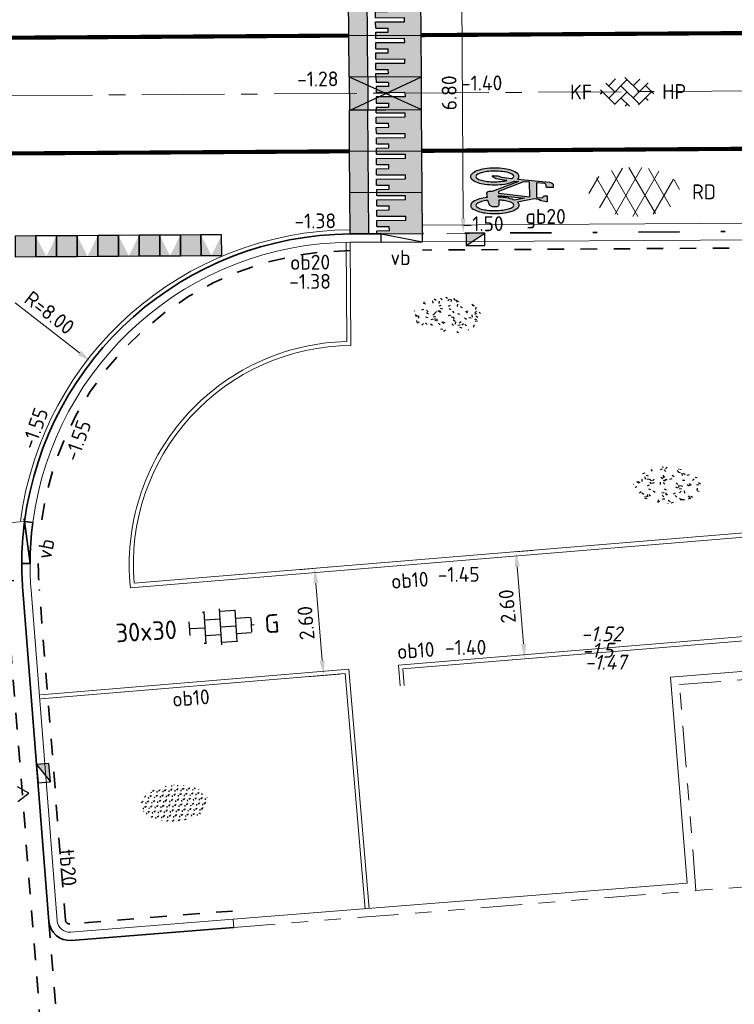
# Model space of a CAD drawing. Header units: metres. Extents: x 97990 to 98409, y 436026 to 436301.
# Tile 35 of 55: x 98202 to 98219, y 436256 to 436280. Entities that reach past the tile are written whole.
import ezdxf
from ezdxf.enums import TextEntityAlignment as Align

# ---------------------------------------------------------------- set-up
doc = ezdxf.new("R2010")
doc.units = ezdxf.units.M
for name, pattern in [('AM-AS-SO', [16, 10, -2, 2, -2]), ('VH-GELEIDEBAND-SO', [6, 2, -2, 0, -2]), ('VH-TROTTOIRBAND-SO', [15, 5, -2, 2, -2, 2, -2]), ('VW-11_STREEP', [2, 1, -1]), ('ZZ-HIDDEN-SO', [4, 2, -2])]:
    doc.linetypes.add(name, pattern=pattern)
for name, color, linetype, lineweight in [('B-WE-VH-GESLOTENVERHARDING_ASFALT-S-200', 10, 'Continuous', 18), ('B-WE-VH-KANTOPSLUITING_ACHTERKANTBAND-G', 252, 'Continuous', 18), ('B-WE-VH-KANTOPSLUITING_TROTTOIRBAND_180X200-G', 252, 'VH-TROTTOIRBAND-SO', 18), ('B-WE-VH-MATERIAALGRENS-G', 252, 'ZZ-HIDDEN-SO', 18), ('B-WE-VH-NAP-T18-200', 252, 'Continuous', 18), ('N-WE-AM-AS_WEG-G', 10, 'AM-AS-SO', 18), ('N-WE-GR-BEPLANTING-S-250', 90, 'Continuous', 25), ('N-WE-GR-GRAS-S-200', 60, 'Continuous', 25), ('N-WE-RI-HWA_KOLK-S-200', 150, 'Continuous', 25), ('N-WE-VH-DREMPEL_PREFAB_ELEMENT-S', 30, 'Continuous', 25), ('N-WE-VH-FUNDERING_ZANDCEMENTSTABILISATIE-G', 7, 'ZZ-HIDDEN-SO', 35), ('N-WE-VH-KANTOPSLUITING-T18-200', 1, 'Continuous', 18), ('N-WE-VH-KANTOPSLUITING_ACHTERKANTBAND-G', 1, 'Continuous', 18), ('N-WE-VH-KANTOPSLUITING_ELEMENT_VERLOOPBAND-G', 40, 'Continuous', 35), ('N-WE-VH-KANTOPSLUITING_GELEIDEBAND-G', 20, 'VH-GELEIDEBAND-SO', 35), ('N-WE-VH-KANTOPSLUITING_OPSLUITBAND-G', 150, 'Continuous', 35), ('N-WE-VH-KANTOPSLUITING_OPSLUITBAND_100X200-G', 1, 'Continuous', 18), ('N-WE-VH-KANTOPSLUITING_TROTTOIRBAND_180X200-G', 2, 'Continuous', 35), ('N-WE-VH-KANTVERHARDING_ROLLAAG-G', 60, 'Continuous', 18), ('N-WE-VH-KANTVERHARDING_STREKLAAG-G', 60, 'Continuous', 18), ('N-WE-VH-M-200', 7, 'Continuous', 18), ('N-WE-VH-MATERIAALGRENS-G', 7, 'ZZ-HIDDEN-SO', 35), ('N-WE-VH-NAP-T18-200', 4, 'Continuous', 18), ('N-WE-VH-OPENVERHARDING_BETONSTRAATSTEEN-S-200', 90, 'Continuous', 25), ('N-WE-VH-OPENVERHARDING_TEGEL-S-250', 90, 'Continuous', 25), ('N-WE-VH-VERKEERSTEGEL-S', 7, 'Continuous', 25), ('N-WE-VW-MARKERING_LANGS_STREEP_11_010-G', 7, 'VW-11_STREEP', 13), ('N-WE-VW-MARKERING_SYMBOOL-S', 7, 'Continuous', 25), ('R-WE-VH-KANTOPSLUITING_ELEMENT_VERLOOPBAND-S', 40, 'Continuous', 25)]:
    doc.layers.add(name, color=color, linetype=linetype, lineweight=lineweight)
doc.styles.add('NLCS-ISO', font='NLCS-ISO.ttf')
doc.styles.add('NLCS-ISO-M200-T18', font='NLCS-ISO.ttf', dxfattribs={"height": 0.36})
doc.styles.add('NLCS-ISO-M200-T18_CURSIEF', font='NLCS-ISO.ttf', dxfattribs={"oblique": 15, "height": 0.36})
doc.dimstyles.new('NLCS-M200-T18-PIJL_L2_H0', dxfattribs={"dimscale": 0.2, "dimtxt": 2.5, "dimasz": 1.8, "dimexe": 2, "dimexo": 2, "dimgap": 0.7, "dimtad": 1, "dimzin": 0, "dimdsep": 46, "dimtxsty": 'NLCS-ISO-M200-T18', "dimcen": 0, "dimdle": 2, "dimclrd": 256, "dimclre": 256, "dimclrt": 1, "dimadec": 0, "dimazin": 0, "dimtfac": 1, "dimtdec": 3, "dimtofl": 0, "dimtmove": 0, "dimatfit": 3, "dimfxl": 2, "dimfxlon": 1, "dimtfillclr": 256, "dimtolj": 1, "dimtzin": 0, "dimlwd": -1, "dimlwe": -1, "dimarcsym": 0})

# ---------------------------------------------------------------- blocks, each defined once
blk = doc.blocks.new('SVH-DREMPEL_PREFAB_1750X1000')
h = blk.add_hatch(color=254)
h.dxf.hatch_style = 1
h.paths.add_polyline_path([(1, 1.75), (0, 1.75), (0, 1.300000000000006), (1, 1.300000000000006)])
h.paths.add_polyline_path([(0.8250000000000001, 1.100000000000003), (0.675, 1.100000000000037), (0.675, 0.7999999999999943), (0.5750000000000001, 0.7999999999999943), (0.5750000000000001, 1.100000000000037), (0.425, 1.100000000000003), (0.425, 0.4000000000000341), (0.325, 0.4000000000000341), (0.325, 1.100000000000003), (0.175, 1.100000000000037), (0.175, 0.7999999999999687), (0.07499999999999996, 0.7999999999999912), (0.07500000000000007, 1.10000000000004), (0, 1.100000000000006), (0, 0), (1, -2.220446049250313e-16), (1, 1.100000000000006), (0.925, 1.100000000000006), (0.925, 0.4000000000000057), (0.8250000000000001, 0.4000000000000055)])
for p, q in [((0, 1.75), (0, 0)), ((0, 1.75), (1, 1.75)), ((1, 1.75), (1, 0)), ((0, 1.300000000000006), (1, 1.300000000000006)), ((0, 1.100000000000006), (0.075, 1.10000000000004)), ((0.075, 1.10000000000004), (0.075, 0.7999999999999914)), ((0.175, 1.100000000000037), (0.325, 1.100000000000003)), ((0.175, 1.100000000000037), (0.175, 0.7999999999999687)), ((0.325, 1.100000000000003), (0.325, 0.4000000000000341)), ((0.425, 1.100000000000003), (0.5750000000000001, 1.100000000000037)), ((0.425, 1.100000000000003), (0.425, 0.4000000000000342)), ((0.5750000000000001, 1.100000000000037), (0.5750000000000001, 0.7999999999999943)), ((0.675, 1.100000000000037), (0.8250000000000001, 1.100000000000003)), ((0.675, 1.100000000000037), (0.675, 0.7999999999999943)), ((0.8250000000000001, 1.100000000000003), (0.8250000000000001, 0.4000000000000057)), ((0.925, 1.100000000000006), (1, 1.100000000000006)), ((0.925, 1.100000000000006), (0.925, 0.4000000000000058)), ((0.075, 0.7999999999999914), (0.175, 0.7999999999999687)), ((0.5750000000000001, 0.7999999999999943), (0.675, 0.7999999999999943)), ((0.325, 0.4000000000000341), (0.425, 0.4000000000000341)), ((0.8250000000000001, 0.4000000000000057), (0.925, 0.4000000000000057)), ((0, 0), (1, 0))]:
    blk.add_line(p, q)
blk = doc.blocks.new('SVW-MARKERING_SYMBOOL_FIETS_2.0')
h = blk.add_hatch(color=256)
h.paths.add_polyline_path([(-0.0893796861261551, 1.999999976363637), (-0.1260769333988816, 1.999999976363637), (-0.1260769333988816, 2), (-0.1627741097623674, 2, 0.2360683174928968), (-0.1994714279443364, 1.963302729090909), (-0.2178200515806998, 1.90825685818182), (-0.2942099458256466, 1.135263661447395, 0.006813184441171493), (-0.3019926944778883, 1.144906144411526, 0.2231196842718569), (-0.3646090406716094, 1.174311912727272, 0.2231196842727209), (-0.4272253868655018, 1.144906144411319, 0.09064812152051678), (-0.5073278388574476, 1.002337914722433, 0.04745077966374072), (-0.5494175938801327, 0.8275192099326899, 0.03537354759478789), (-0.5664439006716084, 0.5871559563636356, 0.03537354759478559), (-0.5494175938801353, 0.346792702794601, 0.04745077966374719), (-0.5073278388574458, 0.1719739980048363, 0.09064812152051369), (-0.4272253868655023, 0.02940576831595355, 0.2231196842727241), (-0.3646090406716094, 0, 0.223119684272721), (-0.3019926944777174, 0.02940576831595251, 0.0906481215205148), (-0.2218902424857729, 0.1719739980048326, 0.04745077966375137), (-0.1798004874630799, 0.3467927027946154, 0.03537354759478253), (-0.1627741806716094, 0.5871559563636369, 0.03537354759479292), (-0.1798004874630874, 0.8275192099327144, 0.04745077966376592), (-0.2218902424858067, 1.002337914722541, 0.038863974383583), (-0.2499456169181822, 1.06710290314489), (-0.2416865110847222, 1.160706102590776), (0.002363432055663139, 0.5253944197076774), (0.002363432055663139, 0.440366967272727, 0.5446649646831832), (0.05740930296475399, 0.3853210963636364), (0.1407486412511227, 0.4032653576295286, 0.008345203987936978), (0.1478301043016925, 0.3467927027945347, 0.04745077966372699), (0.1899198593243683, 0.1719739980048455, 0.09064812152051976), (0.2700223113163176, 0.02940576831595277, 0.2231196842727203), (0.3326386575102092, 0, 0.2231196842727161), (0.3952550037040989, 0.02940576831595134, 0.09064812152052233), (0.4753574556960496, 0.171973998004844, 0.04745077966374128), (0.5174472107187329, 0.3467927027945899, 0.03537354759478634), (0.5344735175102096, 0.5871559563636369, 0.03537354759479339), (0.5174472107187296, 0.8275192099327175, 0.04745077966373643), (0.4753574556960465, 1.002337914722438, 0.09064812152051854), (0.3952550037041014, 1.14490614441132, 0.22311968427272), (0.3326386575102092, 1.174311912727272, 0.2231196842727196), (0.2700223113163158, 1.14490614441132, 0.006813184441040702), (0.2622395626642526, 1.135263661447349), (0.1858496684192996, 1.541284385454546), (0.2041982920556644, 1.688073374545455), (0.222546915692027, 1.66972475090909), (0.2592441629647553, 1.834862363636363, 0.5489458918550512), (0.2408955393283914, 1.853210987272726), (0.1124551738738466, 1.853210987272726), (0.1124551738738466, 1.779816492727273), (0.1589383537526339, 1.733333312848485), (0.1491524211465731, 1.596330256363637), (-0.2032490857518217, 1.596330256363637), (-0.185406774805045, 1.798543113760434, -0.2817769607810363), (-0.1260769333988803, 1.834862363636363), (-0.0893796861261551, 1.834862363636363)])
h.paths.add_polyline_path([(0.1308037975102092, 1.431192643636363), (0.03906067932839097, 0.6788990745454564), (0.002363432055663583, 0.6788990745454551), (-0.2306719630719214, 1.285537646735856), (-0.2178200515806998, 1.431192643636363)], flags=16)
h.paths.add_polyline_path([(0.1675010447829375, 1.302752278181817), (0.2155579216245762, 1.062467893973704, 0.03598583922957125), (0.1899198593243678, 1.002337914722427, 0.04745077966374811), (0.1478301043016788, 0.8275192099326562, 0.02190482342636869), (0.1332736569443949, 0.6788990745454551), (0.09410655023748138, 0.6788990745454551)], flags=16)
h.paths.add_polyline_path([(-0.3266833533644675, 1.025730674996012, -0.01664003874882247), (-0.3127564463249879, 1.003573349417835), (-0.3462604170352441, 0.7522935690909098), (-0.3829576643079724, 0.6605504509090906), (-0.3829576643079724, 0.5504587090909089, 0.7207592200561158), (-0.3646090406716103, 0.5321100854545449, 0.1622776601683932), (-0.3462604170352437, 0.5504587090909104), (-0.3095631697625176, 0.6238532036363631), (-0.2728659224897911, 0.8073394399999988), (-0.2662235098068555, 0.8826201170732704, -0.03090717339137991), (-0.2470638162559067, 0.7756656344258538, -0.02887400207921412), (-0.2361686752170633, 0.5871559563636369, -0.0288740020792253), (-0.2470638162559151, 0.3986462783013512, -0.03940657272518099), (-0.2737879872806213, 0.2627950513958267, -0.08052682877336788), (-0.3266833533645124, 0.1485812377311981, -0.249059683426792), (-0.3646090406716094, 0.128440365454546, -0.2490596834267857), (-0.4025347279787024, 0.1485812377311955, -0.08052682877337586), (-0.455430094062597, 0.262795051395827, -0.03940657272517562), (-0.4821542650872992, 0.3986462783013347, -0.02887400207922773), (-0.4930494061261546, 0.5871559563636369, -0.02887400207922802), (-0.4821542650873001, 0.7756656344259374, -0.03940657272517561), (-0.4554300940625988, 0.9115168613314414, -0.08052682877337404), (-0.4025347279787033, 1.025730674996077, -0.2490596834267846), (-0.3646090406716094, 1.045871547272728, -0.2490596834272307)], flags=16)
h.paths.add_polyline_path([(0.3326386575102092, 1.045871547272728, -0.2490596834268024), (0.3705643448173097, 1.025730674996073, -0.08052682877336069), (0.4234597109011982, 0.9115168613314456, -0.03940657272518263), (0.4501838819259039, 0.7756656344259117, -0.02887400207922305), (0.4610790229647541, 0.5871559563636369, -0.02887400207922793), (0.4501838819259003, 0.3986462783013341, -0.03940657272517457), (0.423459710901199, 0.2627950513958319, -0.08052682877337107), (0.3705643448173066, 0.1485812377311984, -0.2490596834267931), (0.3326386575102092, 0.128440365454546, -0.2490596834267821), (0.2947129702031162, 0.1485812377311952, -0.08052682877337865), (0.2418176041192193, 0.2627950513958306, -0.03940657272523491), (0.2150934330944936, 0.3986462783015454, -0.003097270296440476), (0.2128827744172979, 0.418796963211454), (0.3326386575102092, 0.4587155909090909), (0.3693359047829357, 0.5321100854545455), (0.3693359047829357, 0.6422018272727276, 0.4142135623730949), (0.3326386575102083, 0.6788990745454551), (0.2067722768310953, 0.6788990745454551, -0.01484253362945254), (0.2150934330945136, 0.775665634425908, -0.0394065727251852), (0.2418176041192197, 0.9115168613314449, -0.08052682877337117), (0.2947129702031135, 1.025730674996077, -0.2490596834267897)], flags=16)
at = {"flags": 128}
for points in [[(-0.2942099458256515, 1.135263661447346), (-0.2178200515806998, 1.908256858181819), (-0.1994714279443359, 1.96330272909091, -0.4142135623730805), (-0.1260769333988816, 1.999999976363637), (-0.0893796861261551, 1.999999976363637), (-0.0893796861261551, 1.834862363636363), (-0.1260769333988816, 1.834862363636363, 0.2817769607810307), (-0.185406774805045, 1.798543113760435), (-0.2032490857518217, 1.596330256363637), (0.1491524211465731, 1.596330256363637), (0.1589383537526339, 1.733333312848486), (0.1124551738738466, 1.779816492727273), (0.1124551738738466, 1.853210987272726), (0.2408955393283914, 1.853210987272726, -0.5489458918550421), (0.2592441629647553, 1.834862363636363), (0.222546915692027, 1.66972475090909), (0.2041982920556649, 1.688073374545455), (0.1858496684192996, 1.541284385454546), (0.2622395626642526, 1.135263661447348)], [(-0.3019926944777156, 1.144906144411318, 0.22311968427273), (-0.3646090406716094, 1.174311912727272, 0.2231196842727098), (-0.4272253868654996, 1.144906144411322, 0.09064812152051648), (-0.5073278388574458, 1.002337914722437, 0.04745077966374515), (-0.5494175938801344, 0.827519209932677, 0.03537354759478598), (-0.5664439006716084, 0.5871559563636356, 0.0353735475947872), (-0.5494175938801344, 0.34679270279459, 0.04745077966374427), (-0.5073278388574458, 0.1719739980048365, 0.09064812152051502), (-0.4272253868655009, 0.0294057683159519, 0.2231196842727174), (-0.3646090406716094, 0, 0.2231196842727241), (-0.3019926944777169, 0.0294057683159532, 0.09064812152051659), (-0.2218902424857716, 0.1719739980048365, 0.04745077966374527), (-0.1798004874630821, 0.3467927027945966, 0.03537354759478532), (-0.1627741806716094, 0.5871559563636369, 0.03537354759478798), (-0.1798004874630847, 0.827519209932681, 0.04745077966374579), (-0.2218902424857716, 1.002337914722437, 0.03886397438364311), (-0.2499456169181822, 1.067102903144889), (-0.2416865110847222, 1.160706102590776), (0.002363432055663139, 0.5253944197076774), (0.002363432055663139, 0.440366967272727, 0.544664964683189), (0.05740930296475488, 0.3853210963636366), (0.1407486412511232, 0.4032653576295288, 0.008345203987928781), (0.1478301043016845, 0.34679270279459, 0.04745077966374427), (0.1899198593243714, 0.1719739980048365, 0.09064812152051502), (0.270022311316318, 0.0294057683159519, 0.2231196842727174), (0.3326386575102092, 0, 0.2231196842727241), (0.3952550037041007, 0.0294057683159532, 0.09064812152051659), (0.4753574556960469, 0.1719739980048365, 0.04745077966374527), (0.5174472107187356, 0.3467927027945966, 0.03537354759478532), (0.5344735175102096, 0.5871559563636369, 0.03537354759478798), (0.5174472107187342, 0.827519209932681, 0.04745077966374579), (0.4753574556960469, 1.002337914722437, 0.09064812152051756), (0.3952550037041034, 1.144906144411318, 0.22311968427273), (0.3326386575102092, 1.174311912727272, 0.2231196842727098), (0.270022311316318, 1.144906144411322)]]:
    blk.add_lwpolyline(points, format="xyb", dxfattribs=at)
blk.add_lwpolyline([(-0.2306719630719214, 1.285537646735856), (0.002363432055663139, 0.6788990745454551), (0.03906067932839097, 0.6788990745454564), (0.1308037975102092, 1.431192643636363), (-0.2178200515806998, 1.431192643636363)], close=True, dxfattribs=at)
for points in [[(0.2155579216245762, 1.062467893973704, 0.03598583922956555), (0.1899198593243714, 1.002337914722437, 0.04745077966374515), (0.1478301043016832, 0.827519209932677, 0.02190482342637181), (0.1332736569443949, 0.6788990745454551), (0.09410655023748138, 0.6788990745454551), (0.167501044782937, 1.302752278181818)], [(-0.2662235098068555, 0.8826201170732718), (-0.2728659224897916, 0.8073394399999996), (-0.3095631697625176, 0.6238532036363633), (-0.3462604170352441, 0.5504587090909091, -0.1622776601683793), (-0.3646090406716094, 0.5321100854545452, -0.7207592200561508), (-0.3829576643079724, 0.5504587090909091), (-0.3829576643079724, 0.6605504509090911), (-0.3462604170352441, 0.7522935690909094), (-0.3127564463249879, 1.003573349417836, 0.01664003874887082), (-0.3266833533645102, 1.025730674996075, 0.2490596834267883), (-0.3646090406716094, 1.045871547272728, 0.2490596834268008), (-0.4025347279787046, 1.025730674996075, 0.08052682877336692), (-0.4554300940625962, 0.9115168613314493, 0.0394065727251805), (-0.4821542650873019, 0.7756656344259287, 0.02887400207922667), (-0.4930494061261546, 0.5871559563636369, 0.02887400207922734), (-0.4821542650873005, 0.3986462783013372, 0.03940657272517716), (-0.4554300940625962, 0.2627950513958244, 0.08052682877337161), (-0.4025347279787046, 0.1485812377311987, 0.2490596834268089), (-0.3646090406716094, 0.128440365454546, 0.2490596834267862), (-0.3266833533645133, 0.1485812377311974, 0.08052682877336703), (-0.2737879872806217, 0.2627950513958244, 0.0394065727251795), (-0.247063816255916, 0.3986462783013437, 0.02887400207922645), (-0.2361686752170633, 0.5871559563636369, 0.02887400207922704), (-0.247063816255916, 0.7756656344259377, 0.0309071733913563)], [(0.4610790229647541, 0.5871559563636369, 0.02887400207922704), (0.4501838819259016, 0.7756656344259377, 0.0394065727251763), (0.4234597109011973, 0.9115168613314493, 0.08052682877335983), (0.3705643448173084, 1.025730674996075, 0.2490596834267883), (0.3326386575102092, 1.045871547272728, 0.2490596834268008), (0.2947129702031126, 1.025730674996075, 0.08052682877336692), (0.2418176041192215, 0.9115168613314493, 0.0394065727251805), (0.2150934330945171, 0.7756656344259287, 0.01484253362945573), (0.2067722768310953, 0.6788990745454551), (0.3326386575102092, 0.6788990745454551, -0.4142135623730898), (0.3693359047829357, 0.6422018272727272), (0.3693359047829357, 0.5321100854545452), (0.3326386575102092, 0.4587155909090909), (0.2128827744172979, 0.4187969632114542, 0.003097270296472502), (0.2150934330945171, 0.3986462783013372, 0.03940657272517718), (0.2418176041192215, 0.2627950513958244, 0.0805268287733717), (0.2947129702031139, 0.1485812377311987, 0.2490596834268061), (0.3326386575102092, 0.128440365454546, 0.2490596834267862), (0.3705643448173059, 0.1485812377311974, 0.08052682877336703), (0.4234597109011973, 0.2627950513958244, 0.0394065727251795), (0.4501838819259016, 0.3986462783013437, 0.02887400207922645)]]:
    blk.add_lwpolyline(points, format="xyb", close=True, dxfattribs=at)
for centre, radius, start, end in [((-0.6519019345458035, 0.8545213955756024), 0.4547084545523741, 38.12735981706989, 39.68880251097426), ((0.6199315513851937, 0.8545213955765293), 0.454708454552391, 140.3111974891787, 141.8726401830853)]:
    blk.add_arc(centre, radius, start, end)
blk = doc.blocks.new('SVH-KANTOPSLUITING_VERLOOP_180 200X250_50 200X200_RECHTS')
for p, q in [((-1, 5.820766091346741e-11), (-7.760547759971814e-11, -0.1999999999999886)), ((-1, 5.820766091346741e-11), (0, 0)), ((-1, -0.199999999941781), (-1, 5.820766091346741e-11)), ((-7.760547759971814e-11, -0.1999999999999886), (0, 0)), ((-1, -0.199999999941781), (-7.760547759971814e-11, -0.1999999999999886))]:
    blk.add_line(p, q)
blk = doc.blocks.new('SVH-BSS_KEIFORMAAT_KEPER_KL-SO')
for p, q in [((-2.227386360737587, 0.7424621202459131), (-1.387291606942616, 1.582556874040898)), ((-2.227386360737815, -0.7424621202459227), (-2.461364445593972e-13, 1.484924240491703)), ((-0.2594888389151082, 1.744413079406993), (1.484924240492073, -2.322309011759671e-13)), ((0.742462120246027, 0.7424621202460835), (1.540824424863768, 1.540824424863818)), ((-3.217335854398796, 0.2474873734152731), (-1.484924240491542, -1.484924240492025)), ((-3.217335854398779, -0.2474873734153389), (-2.969848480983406, 3.774758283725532e-14)), ((-2.561802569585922, 1.07687832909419), (-1.484924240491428, -2.748912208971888e-13)), ((-1.540824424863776, -1.540824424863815), (2.086109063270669e-13, 2.082778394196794e-13)), ((-0.7424621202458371, 0.7424621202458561), (1.484924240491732, -1.48492424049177)), ((0.7424621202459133, -0.7424621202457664), (2.561802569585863, 1.07687832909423)), ((1.387291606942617, -1.582556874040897), (2.969848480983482, 9.325873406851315e-15)), ((2.227386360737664, 0.7424621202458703), (3.217335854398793, -0.2474873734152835)), ((-0.7424621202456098, -0.7424621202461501), (0.2594888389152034, -1.744413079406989)), ((2.227386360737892, -0.7424621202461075), (2.561802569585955, -1.076878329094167)), ((-0.259488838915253, -1.744413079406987), (9.492406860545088e-14, -1.484924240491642))]:
    blk.add_line(p, q)
at = {"style": 'NLCS-ISO'}
blk.add_attdef('FORMAAT', text='', height=1.8, dxfattribs=at).set_placement((-4.25, 3.445092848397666e-16), align=Align.MIDDLE_RIGHT)
blk.add_attdef('KLEUR', text='', height=1.8, dxfattribs=at).set_placement((4.25, 0), align=Align.MIDDLE_LEFT)
at = {"style": 'NLCS-ISO', "flags": 1}
blk.add_attdef('FUNCTIE', text='', height=1.8, dxfattribs=at).set_placement((-7.804418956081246e-16, -2.75), align=Align.TOP_CENTER)
blk = doc.blocks.new('SVH-ASFALT-SO')
for p, q in [((-4.192327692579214, -1.937714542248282), (-1.413100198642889, 2.8760486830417)), ((0.4408159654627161, -2.965515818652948), (-2.759384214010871, 2.577393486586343)), ((-2.322655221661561, -2.69934682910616), (0.935399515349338, 2.943769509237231)), ((2.560160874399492, -2.636328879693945), (-0.6669796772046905, 2.953242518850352)), ((-0.1715741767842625, -2.973565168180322), (2.989425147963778, 2.501446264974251)), ((4.390260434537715, -1.80615430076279), (1.711139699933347, 2.834218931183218)), ((-5.509898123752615, -0.2198134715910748), (-4.307279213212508, 1.863183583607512)), ((-1.976815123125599, -2.77805593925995), (-4.553502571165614, 1.68489763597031)), ((2.291728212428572, -2.707000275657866), (4.738019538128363, 1.530100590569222)), ((5.495818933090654, 0.2789622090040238), (4.813984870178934, 1.459933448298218))]:
    blk.add_line(p, q)
at = {"style": 'NLCS-ISO'}
blk.add_attdef('KLEUR', text='', height=1.8, dxfattribs=at).set_placement((7, 0), align=Align.MIDDLE_LEFT)
at = {"style": 'NLCS-ISO', "flags": 1}
blk.add_attdef('FUNCTIE', text='', height=1.8, dxfattribs=at).set_placement((-1.83697019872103e-16, -3.5), align=Align.TOP_CENTER)
blk = doc.blocks.new('SVH-TEGEL_300X300_DUN_HALFST_KL-SO')
for p, q in [((-1.674005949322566, 1.5), (-1.499999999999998, 1.5)), ((-1.499999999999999, -1.552460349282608), (-1.499999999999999, 1.552460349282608)), ((1.110223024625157e-15, -1.75), (1.110223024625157e-15, 1.75)), ((2.220446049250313e-15, 1.5), (1.500000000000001, 1.5)), ((1.500000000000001, -1.552460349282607), (1.500000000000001, 1.552460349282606)), ((-2.999999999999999, -0.6730769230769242), (-2.999999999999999, 0.6730769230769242)), ((-2.999999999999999, 0), (-1.499999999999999, 0)), ((-1.499999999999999, 0.7500000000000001), (1.110223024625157e-15, 0.7500000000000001)), ((0, 0), (1.500000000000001, 0)), ((1.500000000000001, 0.7500000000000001), (2.936400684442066, 0.7500000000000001)), ((3, -0.6730769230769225), (3, 0.6730769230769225)), ((3, 0), (3.25, 0)), ((-1.5, -0.7500000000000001), (0, -0.7500000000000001)), ((1.499999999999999, -0.7500000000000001), (2.936400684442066, -0.7500000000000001)), ((-1.674005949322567, -1.5), (-1.499999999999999, -1.5)), ((1.110223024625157e-15, -1.5), (1.500000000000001, -1.5))]:
    blk.add_line(p, q)
at = {"style": 'NLCS-ISO'}
blk.add_attdef('FORMAAT', text='', height=1.8, dxfattribs=at).set_placement((-4.25, 3.214697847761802e-16), align=Align.MIDDLE_RIGHT)
blk.add_attdef('KLEUR', text='', height=1.8, dxfattribs=at).set_placement((4.25, -4.133182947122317e-16), align=Align.MIDDLE_LEFT)
at = {"style": 'NLCS-ISO', "flags": 1}
blk.add_attdef('FUNCTIE', text='', height=1.8, dxfattribs=at).set_placement((-4.89008351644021e-16, -2.75), align=Align.TOP_CENTER)
blk = doc.blocks.new('SGR-BEPLANTING_SOORT_01_KL-SO')
h = blk.add_hatch()
h.set_pattern_fill('AGR-BEPLANTING_SOORT_01', color=256, scale=0.1, pattern_type=2)
h.set_pattern_definition([(59.99999999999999, (0, 0), (-0.2886752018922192, 0.4999998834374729), [0.144338, -0.4330130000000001]), (120, (0, 0), (-0.5773502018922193, -1.165625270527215e-07), [0.144338, -0.433013]), (270, (0, 0), (0.288675, -0.5000000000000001), [0.125, -0.875])])
edge = h.paths.add_edge_path()
edge.add_ellipse((0, 0), major_axis=(3.25, -8.51819583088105e-16), ratio=0.5384615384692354, start_angle=0, end_angle=359.9999999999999)
at = {"style": 'NLCS-ISO'}
blk.add_attdef('TYPE', text='', height=1.8, dxfattribs=at).set_placement((4.25, -1.446759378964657e-15), align=Align.MIDDLE_LEFT)
blk = doc.blocks.new('SRI-KOLK_TROTTOIR-SO')
blk.add_hatch(color=256).paths.add_polyline_path([(1.125000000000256, 1.499999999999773), (-1.124999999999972, 1.499999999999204), (-1.124999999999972, 5.684341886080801e-13)])
blk.add_line((-1.124999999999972, 0), (1.124999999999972, 1.499999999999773))
at = {"flags": 128}
blk.add_lwpolyline([(-1.124999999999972, 0), (1.124999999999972, 0), (1.124999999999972, 1.499999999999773), (-1.124999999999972, 1.499999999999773)], close=True, dxfattribs=at)
blk = doc.blocks.new('*D77')
at = {"layer": 'Defpoints', "color": 0, "ltscale": 0.2, "transparency": 16777216}
for p in [(98201.66011746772, 436281.5656259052), (98201.70266249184, 436274.7657002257), (98212.61126359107, 436274.834396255)]:
    blk.add_point(p, dxfattribs=at)
at = {"layer": 'N-WE-VH-M-200', "ltscale": 0.2, "transparency": 16777216}
for p, q in [((98212.16844955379, 436281.6318012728), (98212.96843369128, 436281.6368391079)), ((98212.57070864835, 436281.2743273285), (98212.60899656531, 436275.1943891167)), ((98212.21127152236, 436274.8318773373), (98213.01125565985, 436274.8369151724))]:
    blk.add_line(p, q, dxfattribs=at)
for points in [[(98212.51070983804, 436281.2739494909), (98212.63070745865, 436281.2747051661), (98212.56844162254, 436281.6343201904)], [(98212.548997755, 436275.1940112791), (98212.66899537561, 436275.1947669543), (98212.61126359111, 436274.8343962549)]]:
    blk.add_solid(points, dxfattribs=at)
at = {"layer": 'N-WE-VH-M-200', "color": 1, "ltscale": 0.2, "transparency": 16777216, "insert": (98212.26985895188, 436278.2323430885), "char_height": 0.36, "attachment_point": 5, "rotation": 90.36081074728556, "style": 'NLCS-ISO-M200-T18'}
blk.add_mtext('\\A1;6.80', dxfattribs=at)
blk = doc.blocks.new('*D200')
at = {"layer": 'Defpoints', "color": 0, "ltscale": 0.2, "transparency": 16777216}
for p in [(98203.60229854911, 436271.7241803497), (98209.92181050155, 436266.8186968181)]:
    blk.add_point(p, dxfattribs=at)
at = {"layer": 'N-WE-VH-M-200', "ltscale": 0.2, "transparency": 16777216}
blk.add_line((98201.76016081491, 436273.1541287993), (98203.31792051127, 436271.9449271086), dxfattribs=at)
blk.add_solid([(98203.35471163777, 436271.9923234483), (98203.28112938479, 436271.897530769), (98203.60229854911, 436271.7241803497)], dxfattribs=at)
at = {"layer": 'N-WE-VH-M-200', "color": 1, "ltscale": 0.2, "transparency": 16777216, "insert": (98202.59307098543, 436272.9126818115), "char_height": 0.36, "attachment_point": 5, "rotation": 322.1798107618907, "style": 'NLCS-ISO-M200-T18'}
blk.add_mtext('\\A1;R=8.00', dxfattribs=at)
blk = doc.blocks.new('*D217')
at = {"layer": 'Defpoints', "color": 0, "ltscale": 0.2, "transparency": 16777216}
for p in [(98204.64109924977, 436266.3669391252), (98209.2270090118, 436264.1368178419), (98204.8550707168, 436263.7757581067)]:
    blk.add_point(p, dxfattribs=at)
at = {"layer": 'N-WE-VH-M-200', "ltscale": 0.2, "transparency": 16777216}
for p, q in [((98208.61437172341, 436266.6950747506), (98209.4116574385, 436266.760919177)), ((98209.04264457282, 436266.369218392), (98209.19737902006, 436264.4955964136)), ((98208.82836615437, 436264.1038956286), (98209.62565186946, 436264.169740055))]:
    blk.add_line(p, q, dxfattribs=at)
for points in [[(98208.9828481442, 436266.36428006), (98209.10244100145, 436266.374156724), (98209.01301458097, 436266.7279969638)], [(98209.13758259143, 436264.4906580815), (98209.25717544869, 436264.5005347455), (98209.22700901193, 436264.1368178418)]]:
    blk.add_solid(points, dxfattribs=at)
at = {"layer": 'N-WE-VH-M-200', "color": 1, "ltscale": 0.2, "transparency": 16777216, "insert": (98208.80109751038, 436265.4060696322), "char_height": 0.36, "attachment_point": 5, "rotation": 94.72110021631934, "style": 'NLCS-ISO-M200-T18'}
blk.add_mtext('\\A1;2.60', dxfattribs=at)
blk = doc.blocks.new('*D218')
at = {"layer": 'Defpoints', "color": 0, "ltscale": 0.2, "transparency": 16777216}
for p in [(98213.88408828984, 436267.130278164), (98214.10067277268, 436264.5393129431), (98209.72873447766, 436264.1782532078)]:
    blk.add_point(p, dxfattribs=at)
at = {"layer": 'N-WE-VH-M-200', "ltscale": 0.2, "transparency": 16777216}
for p, q in [((98213.88667834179, 436267.1304920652), (98214.28532119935, 436267.1634142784)), ((98213.91630833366, 436266.7717134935), (98214.07104278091, 436264.8980915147)), ((98213.70202991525, 436264.5063907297), (98214.49931563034, 436264.5722351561))]:
    blk.add_line(p, q, dxfattribs=at)
for points in [[(98213.85651190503, 436266.7667751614), (98213.97610476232, 436266.7766518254), (98213.88667834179, 436267.1304920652)], [(98214.01124635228, 436264.8931531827), (98214.13083920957, 436264.9030298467), (98214.10067277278, 436264.5393129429)]]:
    blk.add_solid(points, dxfattribs=at)
at = {"layer": 'N-WE-VH-M-200', "color": 1, "ltscale": 0.2, "transparency": 16777216, "insert": (98213.67476127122, 436265.8085647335), "char_height": 0.36, "attachment_point": 5, "rotation": 94.72110021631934, "style": 'NLCS-ISO-M200-T18'}
blk.add_mtext('\\A1;2.60', dxfattribs=at)
blk = doc.blocks.new('SGR-GRAS_01_KL-SO')
h = blk.add_hatch()
h.set_pattern_fill('AGR-GRAS_01', color=256, scale=0.075, pattern_type=2)
h.set_pattern_definition([(0, (0, 0), (1.875, 1.875), [0.225, -1.5]), (45, (0.75, 0.375), (-0.2121320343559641, 3.500178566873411), [0.225, -1.5]), (29.99999999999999, (0.15, 0.225), (0.4264900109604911, 2.411297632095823), [0.225, -1.5]), (15, (0.6, 0.8999999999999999), (0.7230506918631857, 1.358426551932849), [0.225, -1.5]), (135, (0.3, 3.75), (-0.05303300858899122, -1.219759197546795), [0.225, -1.5]), (150, (2.25, 0.75), (0.4044228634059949, -1.099519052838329), [0.225, -1.5]), (165, (0.45, 0.075), (0.2689726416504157, -1.314402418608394), [0.225, -1.5]), (85, (0.75, 0.75), (-1.636270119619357, 1.950030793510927), [0.225, -1.5]), (99.99999999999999, (0, 0), (-2.085220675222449, 1.4600872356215), [0.225, -1.5])])
edge = h.paths.add_edge_path()
edge.add_ellipse((0, 0), major_axis=(-3.25, 1.642295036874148e-15), ratio=0.5384615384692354, start_angle=0, end_angle=359.9999999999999)
at = {"style": 'NLCS-ISO'}
blk.add_attdef('TYPE', text='', height=1.8, dxfattribs=at).set_placement((4.25, -1.446759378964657e-15), align=Align.MIDDLE_LEFT)
blk = doc.blocks.new('SVH-VERKEERSTEGEL_500X500_HAAIENTAND')
h = blk.add_hatch(color=253)
h.paths.add_polyline_path([(-0.25, -0.5), (-0.25, 0), (0, -0.5)])
h.paths.add_polyline_path([(0, -0.5), (0.25, 0), (0.25, -0.5)])
blk.add_3dface([(-0.25, -0.5), (0.25, -0.5), (0.25, 0), (-0.25, 0)])
blk = doc.blocks.new('SVH-VERKEERSTEGEL_500X500_TUSSENTEGEL')
blk.add_hatch(color=253).paths.add_polyline_path([(-0.25, -0.5), (-0.25, 0), (0.25, 0), (0.25, -0.5)])
blk.add_3dface([(-0.25, -0.5), (0.25, -0.5), (0.25, 0), (-0.25, 0)])

msp = doc.modelspace()

# ---------------------------------------------------------------- hatches: boundary and pattern name
at = {"layer": 'N-WE-VH-DREMPEL_PREFAB_ELEMENT-S'}
h = msp.add_hatch(color=254, dxfattribs=at)
h.dxf.hatch_style = 1
h.paths.add_polyline_path([(98209.84770496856, 436278.6124487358), (98209.85277326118, 436277.8058748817), (98210.302764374, 436277.8087030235), (98210.29769515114, 436278.6152768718)])
h = msp.add_hatch(color=254, dxfattribs=at)
h.dxf.hatch_style = 1
h.paths.add_polyline_path([(98211.59760076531, 436278.6345860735), (98210.49762155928, 436278.6276728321), (98210.4984485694, 436278.496085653), (98210.79844264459, 436278.4979710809), (98210.79907112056, 436278.3979730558), (98210.49907704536, 436278.3960876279), (98210.5000197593, 436278.2460905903), (98211.20000593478, 436278.250489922), (98211.2001477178, 436278.2279305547), (98211.6001402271, 436278.230453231)])
h.paths.add_polyline_path([(98211.6001402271, 436278.230453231), (98211.2001477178, 436278.2279305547), (98211.20063441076, 436278.150491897), (98210.50064823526, 436278.1460925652), (98210.5015909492, 436277.9960955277), (98210.8015850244, 436277.9979809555), (98210.80221350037, 436277.8979829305), (98210.50221942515, 436277.8960975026), (98210.50269078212, 436277.8210989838), (98211.6026690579, 436277.8280122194)])

# ---------------------------------------------------------------- linework, layer by layer
at = {"layer": 'B-WE-VH-KANTOPSLUITING_ACHTERKANTBAND-G', "ltscale": 0.5}
msp.add_lwpolyline([(98207.04210418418, 436258.2373673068), (98218.0299834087, 436259.1134452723), (98217.63258801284, 436264.0976279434), (98256.16032006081, 436267.1694943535), (98256.55771545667, 436262.1853116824), (98260.83516007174, 436262.5263579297)], dxfattribs=at)
at = {"layer": 'B-WE-VH-KANTOPSLUITING_TROTTOIRBAND_180X200-G', "ltscale": 0.2}
for p, q in [((98217.84785113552, 436263.9141564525), (98255.97684856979, 436266.9542312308)), ((98218.24524653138, 436258.9299737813), (98217.84785113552, 436263.9141564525))]:
    msp.add_line(p, q, dxfattribs=at)
msp.add_lwpolyline([(98207.058, 436258.038), (98218.24524653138, 436258.9299737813)], dxfattribs=at)
at = {"layer": 'B-WE-VH-MATERIAALGRENS-G', "ltscale": 0.2}
msp.add_lwpolyline([(98218.24524653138, 436258.9299737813), (98256.37424396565, 436261.9700485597)], dxfattribs=at)
at = {"layer": 'N-WE-AM-AS_WEG-G', "ltscale": 0.2}
msp.add_line((98198.43147812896, 436278.1465670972), (98227.88148239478, 436278.3322347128), dxfattribs=at)
at = {"layer": 'N-WE-VH-DREMPEL_PREFAB_ELEMENT-S'}
for p, q in [((98209.84763532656, 436278.6235877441), (98211.60266726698, 436277.828001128)), ((98211.59767040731, 436278.6234470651), (98209.84770496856, 436278.6124487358)), ((98209.84770496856, 436278.6124487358), (98209.85277326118, 436277.8058748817)), ((98209.85275311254, 436277.8072801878), (98211.59767047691, 436278.6234359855)), ((98210.29769515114, 436278.6152768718), (98210.302764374, 436277.8087030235)), ((98210.49769120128, 436278.6165338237), (98210.4985182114, 436278.4849466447)), ((98210.7985122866, 436278.4868320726), (98210.4985182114, 436278.4849466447)), ((98210.7985122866, 436278.4868320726), (98210.79914076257, 436278.3868340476)), ((98211.6026690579, 436277.8280122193), (98211.59760076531, 436278.6345860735)), ((98210.79914076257, 436278.3868340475), (98210.49914668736, 436278.3849486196)), ((98210.49914668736, 436278.3849486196), (98210.5000894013, 436278.234951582)), ((98211.20007557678, 436278.2393509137), (98210.5000894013, 436278.234951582)), ((98211.20007557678, 436278.2393509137), (98211.20070405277, 436278.1393528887)), ((98211.20070405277, 436278.1393528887), (98210.50071787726, 436278.1349535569)), ((98210.50071787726, 436278.1349535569), (98210.50166059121, 436277.9849565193)), ((98210.50166059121, 436277.9849565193), (98210.8016546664, 436277.9868419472)), ((98210.8016546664, 436277.9868419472), (98210.80228314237, 436277.8868439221)), ((98209.85270361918, 436277.81701389), (98211.6026690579, 436277.8280122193)), ((98210.50228906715, 436277.8849584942), (98210.80228314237, 436277.8868439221)), ((98210.50228906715, 436277.8849584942), (98210.50276042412, 436277.8099599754))]:
    msp.add_line(p, q, dxfattribs=at)
at = {"layer": 'N-WE-VH-FUNDERING_ZANDCEMENTSTABILISATIE-G', "ltscale": 0.2}
msp.add_line((98255.0519118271, 436274.7010992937), (98211.62401877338, 436274.4294926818), dxfattribs=at)
msp.add_lwpolyline([(98207.02648136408, 436258.436756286), (98203.08556806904, 436258.1252572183, -0.4142135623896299), (98202.97799933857, 436258.2170666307), (98202.34544106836, 436266.2198427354, -0.02056876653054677), (98202.3218540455, 436266.8444235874, -0.02056876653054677)], format="xyb", dxfattribs=at)
msp.add_arc((98209.92181050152, 436266.8186968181), 7.6, 90.36121658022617, 172.5002880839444, dxfattribs=at)
at = {"layer": 'N-WE-VH-KANTOPSLUITING_ACHTERKANTBAND-G', "ltscale": 0.5}
for p, q in [((98255.05066101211, 436274.9010953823), (98211.62276795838, 436274.6294887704)), ((98210.62278752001, 436274.6232339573), (98209.87262644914, 436274.6185417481)), ((98209.87281210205, 436274.6185429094), (98209.88857304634, 436272.1185922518)), ((98204.64109924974, 436266.3669391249), (98263.47710784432, 436271.2259541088)), ((98211.14736361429, 436264.2954123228), (98260.376, 436268.361)), ((98202.37924310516, 436263.5712898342), (98209.75135816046, 436264.180122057)), ((98209.75135816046, 436264.180122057), (98210.23184303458, 436258.4916893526)), ((98211.18066071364, 436263.8922305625), (98211.14736361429, 436264.2954123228)), ((98207.058, 436258.038), (98207.04224068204, 436258.237378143))]:
    msp.add_line(p, q, dxfattribs=at)
at = {"layer": 'N-WE-VH-KANTOPSLUITING_ACHTERKANTBAND-G', "ltscale": 0.2}
msp.add_line((98211.62276795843, 436274.6294887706), (98211.62151699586, 436274.8294848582), dxfattribs=at)
at = {"layer": 'N-WE-VH-KANTOPSLUITING_ACHTERKANTBAND-G', "ltscale": 0.5}
msp.add_lwpolyline([(98207.04224068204, 436258.237378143), (98203.101327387, 436257.9258790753, -0.4142135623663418), (98202.7786211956, 436258.2013073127), (98202.14606292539, 436266.2040834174, -0.02056876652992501), (98202.12185519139, 436266.8451006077)], format="xyb", dxfattribs=at)
for radius, start, end in [(7.8, 90.36121658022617, 172.5002880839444), (5.300000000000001, 90.35931669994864, 184.8896710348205)]:
    msp.add_arc((98209.92181050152, 436266.8186968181), radius, start, end, dxfattribs=at)
at = {"layer": 'N-WE-VH-KANTOPSLUITING_ELEMENT_VERLOOPBAND-G', "ltscale": 0.2}
for points in [[(98201.99024636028, 436267.8628664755), (98202.18853546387, 436267.8367622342)], [(98202.12185519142, 436266.8451006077), (98201.99024636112, 436267.8628664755)], [(98201.92185633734, 436266.8457776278), (98202.12185519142, 436266.8451006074)]]:
    msp.add_lwpolyline(points, dxfattribs=at)
at = {"layer": 'N-WE-VH-KANTOPSLUITING_ELEMENT_VERLOOPBAND-G', "ltscale": 0.5}
for radius, start, end in [(8, 172.5002880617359, 179.8060476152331), (7.8, 172.5002880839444, 179.8060476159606)]:
    msp.add_arc((98209.92181050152, 436266.8186968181), radius, start, end, dxfattribs=at)
at = {"layer": 'N-WE-VH-KANTOPSLUITING_GELEIDEBAND-G', "ltscale": 0.5}
msp.add_line((98255.0494098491, 436275.1011235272), (98211.62151699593, 436274.8294848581), dxfattribs=at)
at = {"layer": 'N-WE-VH-KANTOPSLUITING_OPSLUITBAND-G', "ltscale": 0.5}
msp.add_line((98210.62169969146, 436274.8232310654), (98209.87137548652, 436274.8185378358), dxfattribs=at)
msp.add_arc((98209.92181050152, 436266.8186968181), 8, 90.36121658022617, 172.5002880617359, dxfattribs=at)
at = {"layer": 'N-WE-VH-KANTOPSLUITING_OPSLUITBAND_100X200-G', "ltscale": 0.5}
for p, q in [((98209.7728181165, 436274.6172736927), (98209.787950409, 436272.2170377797)), ((98204.55087869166, 436266.2591477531), (98263.53545765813, 436271.1304325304)), ((98211.03947234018, 436264.3868424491), (98260.4678130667, 436268.4689182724)), ((98211.081, 436263.884), (98211.03947234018, 436264.3868424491)), ((98202.37136333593, 436263.6709803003), (98209.84260229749, 436264.2879980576)), ((98209.84260229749, 436264.2879980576), (98210.33152779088, 436258.4996373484))]:
    msp.add_line(p, q, dxfattribs=at)
msp.add_arc((98209.92181050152, 436266.8186968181), 5.4, 91.420445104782, 185.9476756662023, dxfattribs=at)
at = {"layer": 'N-WE-VH-KANTOPSLUITING_TROTTOIRBAND_180X200-G', "ltscale": 0.5}
for p, q in [((98202.57924305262, 436258.1855479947), (98201.94668478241, 436266.1883240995)), ((98207.058, 436258.038), (98203.11708670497, 436257.7265009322))]:
    msp.add_line(p, q, dxfattribs=at)
for centre, radius, start, end in [((98209.92181050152, 436266.8186968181), 8, 179.8060476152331, 184.519397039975), ((98203.07768841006, 436258.2249462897), 0.5, 184.5193970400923, 274.5193970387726)]:
    msp.add_arc(centre, radius, start, end, dxfattribs=at)
at = {"layer": 'N-WE-VH-KANTVERHARDING_ROLLAAG-G', "ltscale": 0.5}
msp.add_line((98255.04815888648, 436275.3011196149), (98211.62026603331, 436275.0294809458), dxfattribs=at)
at = {"layer": 'N-WE-VH-KANTVERHARDING_STREKLAAG-G', "ltscale": 0.5}
msp.add_arc((98209.92181050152, 436266.8186968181), 8.1, 90.36121658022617, 172.5002880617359, dxfattribs=at)
at = {"layer": 'N-WE-VH-MATERIAALGRENS-G', "ltscale": 0.2}
for p, q in [((98201.52709173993, 436266.4213146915), (98202.6685294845, 436251.9789159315)), ((98202.57924305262, 436258.1855479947), (98203.0672860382, 436252.0104311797))]:
    msp.add_line(p, q, dxfattribs=at)
msp.add_lwpolyline([(98194.94720346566, 436265.9056324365), (98201.93017758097, 436266.4529055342)], dxfattribs=at)
at = {"layer": 'N-WE-VH-OPENVERHARDING_BETONSTRAATSTEEN-S-200', "ltscale": 0.2}
msp.add_lwpolyline([(98201.82503652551, 436261.0893284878), (98202.0954972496, 436261.291369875), (98201.81719591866, 436261.4399699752)], dxfattribs=at)
at = {"layer": 'N-WE-VW-MARKERING_LANGS_STREEP_11_010-G', "const_width": 0.1}
for points in [[(98255.01982178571, 436279.9033562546), (98211.59146060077, 436279.6295620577)], [(98209.841495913, 436279.6184448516), (98186.781271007, 436279.4730616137)], [(98255.0371164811, 436277.1034096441), (98211.60895101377, 436276.829616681)], [(98209.85898598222, 436276.8184994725), (98186.79856541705, 436276.6731150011)]]:
    msp.add_lwpolyline(points, dxfattribs=at)
at = {"layer": 'N-WE-VW-MARKERING_LANGS_STREEP_11_010-G'}
msp.add_lwpolyline([(98194.83688150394, 436267.3012767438), (98197.75846005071, 436274.7397613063), (98201.99024636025, 436267.8628664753)], close=True, dxfattribs=at)

# ---------------------------------------------------------------- block references
at = {"layer": 'B-WE-VH-GESLOTENVERHARDING_ASFALT-S-200', "xscale": 0.2, "yscale": 0.2, "zscale": 0.2}
msp.add_blockref('SVH-ASFALT-SO', (98216.75139264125, 436275.8380872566), dxfattribs=at).add_auto_attribs({'KLEUR': 'RD'})
at = {"layer": 'N-WE-GR-BEPLANTING-S-250', "xscale": 0.25, "yscale": 0.25, "zscale": 0.25, "rotation": 3.694021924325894}
msp.add_blockref('SGR-BEPLANTING_SOORT_01_KL-SO', (98205.61983369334, 436261.0436357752), dxfattribs=at)
at = {"layer": 'N-WE-GR-GRAS-S-200', "xscale": 0.25, "yscale": 0.25, "zscale": 0.25, "rotation": 357.9839532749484}
for p in [(98212.22563759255, 436272.8446097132), (98217.54488983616, 436268.7391066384)]:
    msp.add_blockref('SGR-GRAS_01_KL-SO', p, dxfattribs=at)
at = {"layer": 'N-WE-RI-HWA_KOLK-S-200'}
for p, xscale, yscale, rotation in [((98212.90628155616, 436274.5375151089), 0.2, 0.2, 0.358376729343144), ((98202.2966648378, 436261.7605707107), 0.2000000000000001, 0.2000000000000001, 274.54)]:
    msp.add_blockref('SRI-KOLK_TROTTOIR-SO', p, dxfattribs=dict(at, xscale=xscale, yscale=yscale, rotation=rotation))
at = {"layer": 'N-WE-VH-DREMPEL_PREFAB_ELEMENT-S'}
for p, rotation in [((98211.59146076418, 436279.6295362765), 90.36314059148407), ((98211.5977987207, 436278.6295563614), 90.36314059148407), ((98211.60895212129, 436276.8294403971), 90.3599604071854), ((98211.61523457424, 436275.8294601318), 90.3599604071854), ((98211.62151702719, 436274.8294798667), 90.3599604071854)]:
    msp.add_blockref('SVH-DREMPEL_PREFAB_1750X1000', p, dxfattribs=dict(at, rotation=rotation))
at = {"layer": 'N-WE-VH-OPENVERHARDING_BETONSTRAATSTEEN-S-200', "xscale": 0.2, "yscale": 0.2, "zscale": 0.2, "rotation": 0.2816094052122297}
msp.add_blockref('SVH-BSS_KEIFORMAAT_KEPER_KL-SO', (98216.57854825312, 436278.2570952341), dxfattribs=at).add_auto_attribs({'FORMAAT': 'KF', 'KLEUR': 'HP'})
at = {"layer": 'N-WE-VH-OPENVERHARDING_TEGEL-S-250', "xscale": 0.25, "yscale": 0.25, "zscale": 0.25, "rotation": 3.529792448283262}
msp.add_blockref('SVH-TEGEL_300X300_DUN_HALFST_KL-SO', (98206.73600387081, 436265.315674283), dxfattribs=at).add_auto_attribs({'FORMAAT': '30x30', 'KLEUR': 'G'})
at = {"layer": 'N-WE-VH-VERKEERSTEGEL-S', "ltscale": 0.2, "rotation": 0.3612165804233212}
for name, p in [('SVH-VERKEERSTEGEL_500X500_TUSSENTEGEL', (98202.01075997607, 436274.7689805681)), ('SVH-VERKEERSTEGEL_500X500_HAAIENTAND', (98202.51075003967, 436274.7721327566)), ('SVH-VERKEERSTEGEL_500X500_TUSSENTEGEL', (98203.01074010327, 436274.7752849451)), ('SVH-VERKEERSTEGEL_500X500_HAAIENTAND', (98203.51073016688, 436274.7784371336)), ('SVH-VERKEERSTEGEL_500X500_TUSSENTEGEL', (98204.01072023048, 436274.7815893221)), ('SVH-VERKEERSTEGEL_500X500_HAAIENTAND', (98204.51071029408, 436274.7847415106)), ('SVH-VERKEERSTEGEL_500X500_TUSSENTEGEL', (98205.01070035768, 436274.7878936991)), ('SVH-VERKEERSTEGEL_500X500_HAAIENTAND', (98205.51069042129, 436274.7910458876)), ('SVH-VERKEERSTEGEL_500X500_TUSSENTEGEL', (98206.01068048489, 436274.7941980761)), ('SVH-VERKEERSTEGEL_500X500_HAAIENTAND', (98206.5106705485, 436274.7973502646))]:
    msp.add_blockref(name, p, dxfattribs=at)
at = {"layer": 'N-WE-VW-MARKERING_SYMBOOL-S', "rotation": 270.3612209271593}
msp.add_blockref('SVW-MARKERING_SYMBOOL_FIETS_2.0', (98212.78827214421, 436275.8416554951), dxfattribs=at)
at = {"layer": 'R-WE-VH-KANTOPSLUITING_ELEMENT_VERLOOPBAND-S', "rotation": 0.3583767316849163}
msp.add_blockref('SVH-KANTOPSLUITING_VERLOOP_180 200X250_50 200X200_RECHTS', (98211.62151699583, 436274.8294848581), dxfattribs=at)

# ---------------------------------------------------------------- texts
at = {"layer": 'B-WE-VH-NAP-T18-200', "linetype": 'Continuous', "style": 'NLCS-ISO-M200-T18_CURSIEF', "oblique": 15}
for s, p in [('-1.52', (98215.459, 436264.962, -1.515)), ('-1.5', (98215.485, 436264.566, -1.503)), ('-1.47', (98215.549, 436264.277, -1.47))]:
    msp.add_text(s, height=0.36, dxfattribs=at).set_placement(p)
at = {"layer": 'N-WE-VH-KANTOPSLUITING-T18-200', "style": 'NLCS-ISO-M200-T18'}
msp.add_text('gb20', height=0.36, dxfattribs=at).set_placement((98214.11810687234, 436275.0625816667))
for s, rotation, p in [('vb', 359.6280937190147, (98210.84750900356, 436274.0691192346)), ('ob20', 0.4690687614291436, (98208.41872748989, 436273.9503392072)), ('vb', 79.44763645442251, (98202.63056642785, 436266.9266368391)), ('ob10', 3.938197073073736, (98210.87545710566, 436266.2312462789)), ('ob10', 3.938197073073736, (98211.0195359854, 436264.5320996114)), ('tb20', 274.6011134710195, (98202.82453930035, 436259.9225175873))]:
    msp.add_text(s, height=0.36, rotation=rotation, dxfattribs=at).set_placement(p)
at = {"layer": 'N-WE-VH-KANTOPSLUITING-T18-200', "ltscale": 0.2, "style": 'NLCS-ISO-M200-T18'}
msp.add_text('ob10', height=0.36, rotation=4.353671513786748, dxfattribs=at).set_placement((98205.57807363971, 436263.379020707))
at = {"layer": 'N-WE-VH-NAP-T18-200', "ltscale": 0.2, "style": 'NLCS-ISO-M200-T18'}
for s, rotation, p in [('-1.28', 0.435452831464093, (98208.58975371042, 436278.3847538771)), ('-1.40', 0.435452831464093, (98212.55730286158, 436278.2880194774)), ('-1.38', 0.435452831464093, (98208.52549176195, 436274.9494916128)), ('-1.50', 0.435452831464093, (98212.59713705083, 436274.8813420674)), ('-1.38', 0.435452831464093, (98208.3988179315, 436273.4861630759)), ('-1.55', 70.33926236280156, (98202.23549250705, 436269.5798183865)), ('-1.55', 70.33926236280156, (98203.27584826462, 436269.284531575)), ('-1.45', 0.435452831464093, (98211.99412734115, 436266.3970429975)), ('-1.40', 0.435452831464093, (98212.17037120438, 436264.630374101))]:
    msp.add_text(s, height=0.36, rotation=rotation, dxfattribs=at).set_placement(p)

# ---------------------------------------------------------------- dimensions: what is measured, and where the dimension line sits
at = {"layer": 'N-WE-VH-M-200', "ltscale": 0.2}
dim = msp.add_linear_dim(base=(98212.61126359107, 436274.834396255), p1=(98201.66011746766, 436281.5656259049), p2=(98201.70266249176, 436274.7657002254), angle=90.36081074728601, dimstyle='NLCS-M200-T18-PIJL_L2_H0', override={"dimclrt": 1}, dxfattribs=at)
dim.commit()
dim.dimension.update_dxf_attribs({"geometry": '*D77', "text_midpoint": (98212.26985895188, 436278.2323430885)})
dim = msp.add_radius_dim(center=(98209.92181050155, 436266.8186968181), mpoint=(98203.60229854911, 436271.7241803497), dimstyle='NLCS-M200-T18-PIJL_L2_H0', override={"dimpost": 'R=<>'}, dxfattribs=at)
dim.commit()
dim.dimension.update_dxf_attribs({"geometry": '*D200', "text_midpoint": (98202.59307098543, 436272.9126818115)})
for base, p1, p2, angle, picture, middle in [((98214.10067277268, 436264.5393129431), (98213.88408828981, 436267.1302781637), (98209.72873447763, 436264.1782532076), 94.72110021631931, '*D218', (98213.67476127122, 436265.8085647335)), ((98209.2270090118, 436264.1368178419), (98204.64109924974, 436266.3669391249), (98204.85507071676, 436263.7757581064), 94.72110021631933, '*D217', (98208.80109751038, 436265.4060696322))]:
    dim = msp.add_linear_dim(base=base, p1=p1, p2=p2, angle=angle, dimstyle='NLCS-M200-T18-PIJL_L2_H0', dxfattribs=at)
    dim.commit()
    dim.dimension.update_dxf_attribs({"geometry": picture, "text_midpoint": middle})

doc.saveas('drawing.dxf')
